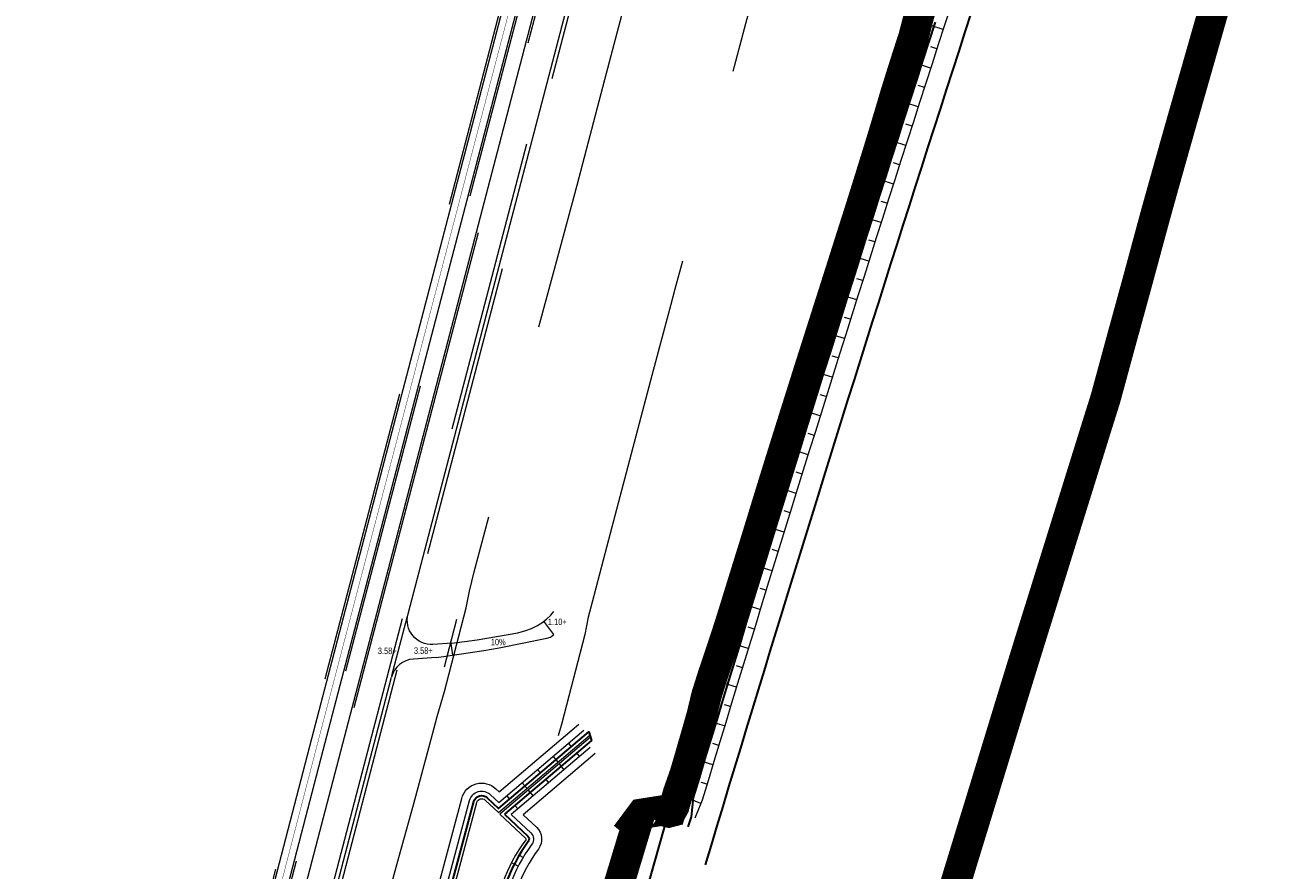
# Model space of a CAD drawing. Header units: metres. Extents: x 102313 to 104557, y 415820 to 422103.
# Tile 5 of 256: x 102870 to 103176, y 416966 to 417175. Entities that reach past the tile are written whole.
import ezdxf

# ---------------------------------------------------------------- set-up
doc = ezdxf.new("R2010")
doc.units = ezdxf.units.M
doc.header["$MEASUREMENT"] = 0
for name, pattern in [('DGN Style 2', [121.043411, 72.626047, -48.417365]), ('DGN Style 3', [169.460776, 121.043411, -48.417365]), ('KG-GV', [42, 12, -6, 0, -6, 12, -6]), ('VW-1-3_STREEP', [40, 10, -30])]:
    doc.linetypes.add(name, pattern=pattern)
for name, color, linetype, lineweight in [('00--Markering', 4, 'DGN Style 2', 0), ('00-Beschermingszone binnenzijde', 41, 'Continuous', 0), ('00-Exploitatie-BPGrens', 7, 'Continuous', 40), ('00-Fietspad', 6, 'Continuous', 0), ('00-Maaiveldhoogten', 7, 'Continuous', 0), ('00-Rijweg', 2, 'Continuous', 0), ('00-Taludlijn', 3, 'DGN Style 2', 0), ('N-WE-GW-GRONDWERKLIJN-G', 90, 'Continuous', 53), ('N-WE-GW-TALUDARCERING-G', 90, 'Continuous', 13), ('N-WE-GW-WATERGANG-G', 90, 'Continuous', 0), ('N-WE-GW-WATERGANG_WATERLIJN-G', 130, 'Continuous', 30), ('N-WE-KG-GRONDVERWERVING-G', 130, 'KG-GV', 30), ('N-WE-VH-KANTVERHARDING-GD', 6, 'Continuous', 30), ('N-WE-VW-MARKERING_LANGS_STREEP_13-G', 7, 'VW-1-3_STREEP', 0)]:
    doc.layers.add(name, color=color, linetype=linetype, lineweight=lineweight)
doc.layers.add('N-WE-KG-GRONDVERWERVING-G2', color=30, linetype='KG-GV', lineweight=30, plot=False)
doc.styles.add('Style-WORKING', font='WORKING.shx')

msp = doc.modelspace()

# ---------------------------------------------------------------- linework, layer by layer
at = {"layer": '00--Markering'}
msp.add_line((102913.669, 416840.84), (103256.928, 418152.187), dxfattribs=at)
at = {"layer": '00--Markering', "linetype": 'DGN Style 3'}
for p, q in [((102907.864, 416842.36), (103072.684, 417472.018)), ((102960.068, 417014.149), (102963.91, 417028.827))]:
    msp.add_line(p, q, dxfattribs=at)
at = {"layer": '00-Beschermingszone binnenzijde', "linetype": 'DGN Style 3', "flags": 128}
msp.add_lwpolyline([(102869.526, 416622.546), (102871.762, 416630.43), (102878.111, 416655.387), (102883.303, 416674.925), (102884.995, 416681.506), (102886.506, 416689.31), (102890.425, 416702.981), (102891.752, 416708.372), (102892.869, 416711.85), (102894.174, 416717.353), (102894.758, 416721.073), (102894.901, 416721.52), (102895.198, 416721.969), (102906.565, 416719.27), (102922.837, 416787.795), (102920.82, 416788.274), (102923.428, 416798.654), (102926.723, 416837.88), (102931.207, 416855.333), (102935.266, 416870.641), (102942.715, 416897.883), (102947.684, 416916.685), (102952.14, 416933.873), (102961.345, 416967.795), (102965.37, 416982.309), (102970.093, 416999.739), (102971.276, 417004.105), (102973.012, 417010.265), (102978.413, 417030.865), (102979.186, 417034.966), (102980.378, 417039.77), (102984.125, 417053.775), (102994.853, 417094.596), (102999.9, 417113.516), (103000.965, 417117.406), (103005.797, 417135.078), (103012.621, 417161.187), (103023.478, 417202.203), (103028.836, 417223.381), (103037.951, 417258.123), (103045.746, 417287.483), (103048.604, 417297.356), (103053.198, 417315.189), (103064.385, 417357.639), (103068.788, 417374.88), (103075.547, 417401.001), (103079.193, 417414.907), (103081.959, 417425.468), (103083.512, 417431.756), (103083.839, 417433.433), (103084.487, 417437.628), (103084.32, 417438.964), (103087.267, 417444.881), (103089.234, 417453.663), (103099.681, 417497.087), (103099.902, 417497.706), (103101.105, 417500), (103105.895, 417509.139), (103107.988, 417529.287), (103107.901, 417529.496), (103115.796, 417558.015), (103120.05, 417572.924), (103122.072, 417581.287), (103123.794, 417588.543), (103133.088, 417586.25), (103152.868, 417581.128), (103151.246, 417574.297), (103149.066, 417565.28), (103144.677, 417549.897), (103137.656, 417524.534), (103135.139, 417500.312), (103128.066, 417486.817), (103118.457, 417446.875), (103115.745, 417434.768), (103113.797, 417430.856), (103113.397, 417428.268), (103112.814, 417425.281), (103111.034, 417418.072), (103108.212, 417407.297), (103104.578, 417393.438), (103097.843, 417367.411), (103093.424, 417350.105), (103082.228, 417307.624), (103077.544, 417289.442), (103074.656, 417279.462), (103066.958, 417250.467), (103057.888, 417215.896), (103052.521, 417194.686), (103041.634, 417153.555), (103034.779, 417127.328), (103029.901, 417109.49), (103028.862, 417105.691), (103023.853, 417086.917), (103013.123, 417046.086), (103009.43, 417032.282), (103008.509, 417028.568), (103007.698, 417024.271), (103001.961, 417002.392), (103000.193, 416996.115), (102999.049, 416991.893), (102994.303, 416974.377), (102990.276, 416959.858), (102981.137, 416926.18), (102976.707, 416909.088), (102971.686, 416890.094), (102964.234, 416862.84), (102960.234, 416847.756), (102956.406, 416832.857), (102954.578, 416811.092), (102958.957, 416810.052), (102928.822, 416683.15), (102916.769, 416686.013), (102915.708, 416682.312), (102914.276, 416674.914), (102912.328, 416667.337), (102907.146, 416647.836), (102901.131, 416624.194), (102913.215, 416621.029), (102911.154, 416613.16), (102911.151, 416613.161), (102881.861, 416619.725), (102869.526, 416622.546)], close=True, dxfattribs=at)
at = {"layer": '00-Exploitatie-BPGrens', "ltscale": 2, "const_width": 3, "flags": 128}
msp.add_lwpolyline([(103090.001, 417176.545), (103088.75, 417171.716), (103087.212, 417166.978), (103085.688, 417162.2), (103084.2, 417157.405), (103082.778, 417152.597), (103081.332, 417147.806), (103079.869, 417143.019), (103078.383, 417138.238), (103076.897, 417133.457), (103075.393, 417128.683), (103073.871, 417123.913), (103072.352, 417119.139), (103070.837, 417114.364), (103069.319, 417109.592), (103067.796, 417104.821), (103066.276, 417100.048), (103064.753, 417095.277), (103063.231, 417090.504), (103061.721, 417085.727), (103060.214, 417080.949), (103058.711, 417076.17), (103057.21, 417071.391), (103055.712, 417066.61), (103054.227, 417061.823), (103052.752, 417057.035), (103051.283, 417052.246), (103049.812, 417047.46), (103048.328, 417042.678), (103046.843, 417037.894), (103045.363, 417033.108), (103043.887, 417028.326), (103042.363, 417023.568), (103040.769, 417018.825), (103039.173, 417014.065), (103037.652, 417009.245), (103036.483, 417004.352), (103035.106, 416999.559), (103033.725, 416994.746), (103032.314, 416989.934), (103030.643, 416985.197), (103029.718, 416981.909), (103028.961, 416980.568), (103028.377, 416980.416), (103027.524, 416980.638), (103026.671, 416980.861), (103021.721, 416980.081), (103019.985, 416977.746), (103020.475, 416977.346), (103013.8, 416955.232)], dxfattribs=at)
at = {"layer": '00-Fietspad', "flags": 128}
for points in [[(103236.741, 418115.841), (103243.562, 418141.167), (103239.018, 418137.753), (103219.73, 418066.136), (103197.727, 417982.128), (103138.115, 417754.724), (103106.887, 417635.595), (103090.422, 417572.604), (102939.722, 416996.674), (102922.067, 416928.651), (102876.742, 416755.326)], [(102887.137, 416781.242), (102925.454, 416927.769), (102943.109, 416995.791), (103068.175, 417473.754)]]:
    msp.add_lwpolyline(points, dxfattribs=at)
at = {"layer": '00-Rijweg'}
for p, q in [((102907.381, 416842.486), (103072.287, 417472.474)), ((102964.048, 417029.353), (103077.868, 417464.18)), ((102974.855, 417022.117), (102970.204, 417021.844)), ((102974.855, 417022.117), (102974.597, 417022.102)), ((102970.987, 417018.61), (102965.386, 417018.246)), ((102970.987, 417018.61), (102972.834, 417018.832)), ((102972.834, 417018.832), (102975.035, 417019.174)), ((102914.636, 416840.587), (102959.971, 417013.778))]:
    msp.add_line(p, q, dxfattribs=at)
at = {"layer": '00-Rijweg', "linetype": 'DGN Style 2'}
for p, q in [((102973.039, 417016.315), (102976.112, 417028.055)), ((103000, 417024.317), (102997.574, 417027.548)), ((102974.579, 417022.1), (102975.035, 417019.174)), ((102970.987, 417018.61), (102972.834, 417018.832))]:
    msp.add_line(p, q, dxfattribs=at)
at = {"layer": '00-Rijweg', "flags": 128}
for points in [[(102974.855, 417022.117), (102981.083, 417023.015), (102991.097, 417024.683), (102993.126, 417025.29), (102994.505, 417025.766), (102995.824, 417026.389), (102997.067, 417027.153), (102998.219, 417028.049), (102999.266, 417029.065), (103000, 417029.938)], [(102975.035, 417019.174), (102982.787, 417020.381), (102986.513, 417021.004), (102998.289, 417023.37), (102999.183, 417023.601), (103000, 417024.317)]]:
    msp.add_lwpolyline(points, dxfattribs=at)
at = {"layer": '00-Rijweg', "extrusion": (0, 0, -1)}
msp.add_arc((-102969.852, 417027.834), 6, 266.6418, 14.66838, dxfattribs=at)
at = {"layer": '00-Rijweg'}
msp.add_arc((102965.775, 417012.259), 6, 93.71872, 165.33133, dxfattribs=at)
at = {"layer": '00-Taludlijn'}
for p, q in [((103079.285, 417465.74), (102964.414, 417027.334)), ((102961.305, 417015.467), (102915.868, 416842.057))]:
    msp.add_line(p, q, dxfattribs=at)
at = {"layer": '00-Taludlijn', "flags": 128}
for points in [[(103238.369, 418137.264), (103219.247, 418066.264), (103197.243, 417982.255), (103137.631, 417754.851), (103106.403, 417635.721), (103089.938, 417572.73), (102939.239, 416996.8), (102921.583, 416928.777), (102876.258, 416755.452)], [(102887.62, 416781.115), (102925.938, 416927.643), (102943.593, 416995.665), (103068.782, 417474.1)]]:
    msp.add_lwpolyline(points, dxfattribs=at)
at = {"layer": 'N-WE-GW-GRONDWERKLIJN-G', "flags": 128}
msp.add_lwpolyline([(103098.29, 416963.689), (103099.745, 416968.453), (103101.206, 416973.22), (103102.672, 416977.992), (103104.139, 416982.769), (103105.606, 416987.552), (103106.237, 416989.611), (103107.072, 416992.338), (103108.534, 416997.12), (103109.994, 417001.897), (103111.453, 417006.669), (103112.915, 417011.434), (103114.379, 417016.193), (103115.243, 417018.989), (103115.849, 417020.946), (103117.328, 417025.701), (103118.814, 417030.463), (103120.303, 417035.232), (103121.795, 417040.009), (103122.163, 417041.192), (103123.283, 417044.786), (103124.77, 417049.561), (103126.256, 417054.333), (103127.279, 417057.618), (103127.743, 417059.106), (103129.229, 417063.879), (103130.714, 417068.647), (103132.2, 417073.41), (103133.168, 417076.507), (103133.689, 417078.17), (103135.18, 417082.931), (103136.486, 417087.748), (103137.794, 417092.561), (103138.266, 417094.294), (103139.105, 417097.367), (103140.426, 417102.182), (103141.753, 417107.013), (103142.856, 417111.044), (103143.08, 417111.862), (103144.395, 417116.712), (103145.696, 417121.532), (103146.996, 417126.319), (103147.71, 417128.923), (103148.308, 417131.083), (103149.643, 417135.86), (103150.992, 417140.65), (103152.084, 417144.516), (103152.349, 417145.451), (103153.708, 417150.246), (103155.074, 417155.044), (103156.446, 417159.847), (103157.775, 417164.5), (103157.82, 417164.656), (103159.193, 417169.458), (103160.571, 417174.264), (103161.95, 417179.074)], dxfattribs=at)
at = {"layer": 'N-WE-GW-TALUDARCERING-G', "ltscale": 5}
for p, q in [((102992.424, 416969.31), (102991.703, 416969.679)), ((102991.213, 416967.121), (102989.566, 416967.965))]:
    msp.add_line(p, q, dxfattribs=at)
at = {"layer": 'N-WE-GW-TALUDARCERING-G', "flags": 128}
for points in [[(103096.037, 417173.475), (103092.999, 417174.458)], [(103089.404, 417170.493), (103090.214, 417170.23)], [(103094.498, 417168.717), (103092.98, 417169.208)], [(103087.865, 417165.736), (103089.493, 417165.217)], [(103092.962, 417163.959), (103089.928, 417164.938)], [(103086.353, 417160.97), (103087.159, 417160.72)], [(103091.429, 417159.2), (103089.913, 417159.688)], [(103084.884, 417156.191), (103086.443, 417155.73)], [(103089.897, 417154.441), (103086.867, 417155.414)], [(103083.461, 417151.397), (103084.187, 417151.178)], [(103088.368, 417149.68), (103086.854, 417150.166)], [(103082.013, 417146.612), (103083.388, 417146.191)], [(103086.842, 417144.919), (103083.816, 417145.888)], [(103080.547, 417141.831), (103081.206, 417141.627)], [(103085.318, 417140.157), (103083.806, 417140.64)], [(103079.063, 417137.057), (103080.345, 417136.658)], [(103083.796, 417135.394), (103080.774, 417136.358)], [(103077.576, 417132.283), (103078.201, 417132.086)], [(103082.276, 417130.63), (103080.767, 417131.111)], [(103076.07, 417127.515), (103077.311, 417127.119)], [(103080.759, 417125.866), (103077.743, 417126.825)], [(103074.55, 417122.752), (103075.175, 417122.553)], [(103079.245, 417121.101), (103077.738, 417121.579)], [(103073.035, 417117.987), (103074.291, 417117.588)], [(103077.732, 417116.335), (103074.721, 417117.29)], [(103071.523, 417113.221), (103072.153, 417113.02)], [(103076.223, 417111.569), (103074.718, 417112.045)], [(103070.006, 417108.457), (103071.279, 417108.05)], [(103074.715, 417106.801), (103071.709, 417107.751)], [(103068.486, 417103.693), (103069.132, 417103.487)], [(103073.21, 417102.033), (103071.708, 417102.507)], [(103066.968, 417098.929), (103068.277, 417098.511)], [(103071.707, 417097.264), (103068.706, 417098.209)], [(103065.448, 417094.166), (103066.114, 417093.954)], [(103070.207, 417092.495), (103068.708, 417092.966)], [(103063.931, 417089.401), (103065.286, 417088.973)], [(103068.709, 417087.725), (103065.713, 417088.664)], [(103062.424, 417084.634), (103063.109, 417084.418)], [(103067.213, 417082.954), (103065.717, 417083.422)], [(103060.921, 417079.865), (103062.305, 417079.43)], [(103065.72, 417078.182), (103062.731, 417079.116)], [(103059.421, 417075.095), (103060.119, 417074.876)], [(103064.229, 417073.409), (103062.736, 417073.875)], [(103057.924, 417070.325), (103059.333, 417069.883)], [(103062.74, 417068.636), (103059.757, 417069.565)], [(103056.431, 417065.553), (103057.141, 417065.333)], [(103061.254, 417063.862), (103059.764, 417064.325)], [(103054.951, 417060.777), (103056.372, 417060.339)], [(103059.771, 417059.087), (103056.794, 417060.011)], [(103053.48, 417055.999), (103054.187, 417055.781)], [(103058.289, 417054.311), (103056.803, 417054.772)], [(103052.013, 417051.218), (103053.42, 417050.786)], [(103056.81, 417049.535), (103053.84, 417050.454)], [(103050.542, 417046.44), (103051.244, 417046.222)], [(103055.334, 417044.758), (103053.851, 417045.216)], [(103049.06, 417041.664), (103050.475, 417041.225)], [(103053.86, 417039.98), (103050.897, 417040.893)], [(103047.579, 417036.889), (103048.293, 417036.668)], [(103052.388, 417035.202), (103050.908, 417035.657)], [(103046.102, 417032.112), (103047.543, 417031.667)], [(103050.919, 417030.423), (103047.962, 417031.33)], [(103044.62, 417027.337), (103045.348, 417027.104)], [(103049.452, 417025.643), (103047.975, 417026.095)], [(103043.085, 417022.578), (103044.608, 417022.066)], [(103047.987, 417020.862), (103045.038, 417021.764)], [(103041.493, 417017.838), (103042.321, 417017.561)], [(103046.525, 417016.081), (103045.052, 417016.53)], [(103039.916, 417013.094), (103041.703, 417012.53)], [(103045.065, 417011.299), (103042.124, 417012.195)], [(103038.457, 417008.313), (103039.373, 417008.094)], [(103043.607, 417006.516), (103042.139, 417006.963)], [(103037.267, 417003.457), (103038.815, 417003.013)], [(103042.152, 417001.732), (103039.219, 417002.623)], [(103003.67, 416997.409), (103004.16, 416996.843)], [(103035.886, 416998.652), (103036.626, 416998.439)], [(103040.7, 416996.948), (103039.235, 416997.392)], [(102999.809, 416994.23), (103001.037, 416992.814)], [(103006.359, 416994.246), (103005.881, 416994.821)], [(103034.503, 416993.847), (103035.918, 416993.432)], [(103039.249, 416992.163), (103036.324, 416993.048)], [(102996.005, 416990.988), (102996.604, 416990.282)], [(103002.591, 416990.956), (103001.396, 416992.399)], [(102992.198, 416987.744), (102993.408, 416986.344)], [(102998.772, 416987.732), (102998.173, 416988.439)], [(103033.733, 416988.738), (103033.037, 416988.984)], [(103037.802, 416987.377), (103036.341, 416987.818)], [(102988.392, 416984.501), (102989.035, 416983.758)], [(102994.949, 416984.506), (102993.766, 416985.929)], [(103036.282, 416982.616), (103033.517, 416983.73)], [(102991.128, 416981.281), (102990.5, 416982.038)]]:
    msp.add_lwpolyline(points, dxfattribs=at)
at = {"layer": 'N-WE-GW-WATERGANG-G', "flags": 128}
for points in [[(103097.925, 417179.303), (103096.382, 417174.541), (103094.841, 417169.778), (103093.302, 417165.014), (103091.766, 417160.249), (103090.232, 417155.483), (103088.701, 417150.717), (103087.172, 417145.95), (103085.645, 417141.182), (103084.121, 417136.414), (103082.599, 417131.644), (103081.08, 417126.874), (103079.563, 417122.103), (103078.048, 417117.332), (103076.536, 417112.559), (103075.026, 417107.786), (103073.518, 417103.012), (103072.013, 417098.238), (103070.511, 417093.462), (103069.01, 417088.686), (103067.512, 417083.909), (103066.017, 417079.132), (103064.524, 417074.353), (103063.033, 417069.574), (103061.544, 417064.794), (103060.058, 417060.014), (103058.575, 417055.232), (103057.093, 417050.45), (103055.615, 417045.667), (103054.138, 417040.884), (103052.664, 417036.1), (103051.192, 417031.315), (103049.723, 417026.529), (103048.256, 417021.742), (103046.792, 417016.955), (103045.33, 417012.167), (103043.87, 417007.378), (103042.413, 417002.589), (103040.958, 416997.799), (103039.505, 416993.008), (103038.055, 416988.216), (103036.607, 416983.424), (103036.282, 416982.616), (103034.832, 416979.018)], [(103092.868, 417175.679), (103091.329, 417170.913), (103089.792, 417166.146), (103088.258, 417161.379), (103086.726, 417156.611), (103085.197, 417151.842), (103083.67, 417147.072), (103082.145, 417142.302), (103080.623, 417137.531), (103079.104, 417132.759), (103077.586, 417127.986), (103076.072, 417123.213), (103074.56, 417118.438), (103073.05, 417113.663), (103071.542, 417108.887), (103070.038, 417104.111), (103068.535, 417099.333), (103067.035, 417094.555), (103065.537, 417089.776), (103064.042, 417084.997), (103062.55, 417080.216), (103061.059, 417075.435), (103059.572, 417070.653), (103058.086, 417065.87), (103056.604, 417061.087), (103055.123, 417056.302), (103053.645, 417051.517), (103052.17, 417046.732), (103050.697, 417041.945), (103049.226, 417037.158), (103047.758, 417032.37), (103046.292, 417027.581), (103044.829, 417022.792), (103043.368, 417018.001), (103041.91, 417013.21), (103040.454, 417008.419), (103039, 417003.626), (103037.549, 416998.833), (103036.101, 416994.039), (103034.655, 416989.244), (103033.211, 416984.449), (103031.118, 416977.482)], [(103093.343, 417175.525), (103091.804, 417170.759), (103090.268, 417165.993), (103088.734, 417161.226), (103087.202, 417156.458), (103085.673, 417151.689), (103084.146, 417146.92), (103082.621, 417142.15), (103081.099, 417137.379), (103079.58, 417132.607), (103078.063, 417127.834), (103076.548, 417123.061), (103075.036, 417118.287), (103073.526, 417113.512), (103072.019, 417108.737), (103070.514, 417103.96), (103069.012, 417099.183), (103067.512, 417094.405), (103066.015, 417089.626), (103064.52, 417084.847), (103063.027, 417080.067), (103061.537, 417075.286), (103060.049, 417070.504), (103058.564, 417065.722), (103057.081, 417060.938), (103055.601, 417056.154), (103054.123, 417051.37), (103052.647, 417046.584), (103051.174, 417041.798), (103049.704, 417037.011), (103048.236, 417032.223), (103046.77, 417027.435), (103045.307, 417022.645), (103043.846, 417017.855), (103042.388, 417013.064), (103040.932, 417008.273), (103039.479, 417003.481), (103038.028, 416998.688), (103036.579, 416993.894), (103035.133, 416989.1), (103033.69, 416984.304), (103031.593, 416977.326)], [(103090.969, 417176.293), (103089.71, 417171.436), (103088.164, 417166.672), (103086.642, 417161.9), (103085.157, 417157.115), (103083.737, 417152.311), (103082.289, 417147.515), (103080.825, 417142.724), (103079.337, 417137.941), (103077.851, 417133.158), (103076.346, 417128.381), (103074.823, 417123.609), (103073.305, 417118.836), (103071.79, 417114.062), (103070.271, 417109.289), (103068.749, 417104.517), (103067.228, 417099.745), (103065.705, 417094.973), (103064.184, 417090.201), (103062.674, 417085.425), (103061.168, 417080.648), (103059.665, 417075.87), (103058.164, 417071.092), (103056.666, 417066.312), (103055.183, 417061.528), (103053.707, 417056.741), (103052.239, 417051.953), (103050.767, 417047.165), (103049.283, 417042.381), (103047.798, 417037.597), (103046.318, 417032.812), (103044.841, 417028.026), (103043.313, 417023.256), (103041.717, 417018.506), (103040.124, 417013.755), (103038.616, 417008.978), (103037.45, 417004.097), (103036.067, 416999.283), (103034.686, 416994.468), (103034.503, 416993.847), (103033.276, 416989.661), (103031.606, 416984.926)], [(103026.419, 416979.893), (103028.376, 416979.383), (103029.623, 416979.706), (103030.648, 416981.522), (103031.606, 416984.926)]]:
    msp.add_lwpolyline(points, dxfattribs=at)
for points in [[(102942.257, 416852.779), (102977.287, 416983.867, -0.5684227), (102985.719, 416986.255), (102986.49, 416985.526), (103006.144, 417002.193)], [(102943.849, 416850.987), (102979.219, 416983.351, -0.5684227), (102984.344, 416984.802), (102986.416, 416982.842), (103007.437, 417000.667)], [(102945.316, 416849.31), (102981.006, 416982.873, -0.5684227), (102983.073, 416983.459), (102986.349, 416980.359), (103008.894, 416999.477)], [(103009.048, 416998.951), (102986.714, 416980.013), (102993.075, 416973.993, -0.3794893), (102993.104, 416973.663, 0.149659), (102985.111, 416951.119, -0.1265146)], [(103008.939, 416996.433), (102989.485, 416979.937), (102994.347, 416975.337, -0.3794893), (102994.591, 416972.561, 0.149659), (102986.96, 416951.038, -0.1265146)], [(103010.232, 416994.908), (102992.481, 416979.856), (102995.722, 416976.789, -0.3794893), (102996.197, 416971.37, 0.149659), (102988.958, 416950.951, -0.1265146)]]:
    msp.add_lwpolyline(points, format="xyb", dxfattribs=at)
at = {"layer": 'N-WE-GW-WATERGANG_WATERLIJN-G', "flags": 128}
for points in [[(103092.154, 417175.91), (103090.615, 417171.144), (103089.078, 417166.377), (103087.544, 417161.609), (103086.012, 417156.841), (103084.482, 417152.071), (103082.955, 417147.301), (103081.431, 417142.531), (103079.909, 417137.759), (103078.389, 417132.987), (103076.872, 417128.214), (103075.357, 417123.44), (103073.845, 417118.665), (103072.335, 417113.89), (103070.827, 417109.113), (103069.322, 417104.336), (103067.82, 417099.559), (103066.32, 417094.78), (103064.822, 417090.001), (103063.327, 417085.221), (103061.834, 417080.44), (103060.344, 417075.658), (103058.856, 417070.876), (103057.37, 417066.093), (103055.887, 417061.309), (103054.407, 417056.525), (103052.929, 417051.739), (103051.453, 417046.953), (103049.98, 417042.166), (103048.509, 417037.379), (103047.041, 417032.59), (103045.575, 417027.801), (103044.112, 417023.011), (103042.651, 417018.221), (103041.192, 417013.429), (103039.736, 417008.637), (103038.283, 417003.844), (103036.832, 416999.051), (103035.383, 416994.256), (103033.937, 416989.461), (103032.493, 416984.665), (103031.13, 416980.13)], [(103094.057, 417175.294), (103092.518, 417170.528), (103090.981, 417165.763), (103089.447, 417160.996), (103087.916, 417156.228), (103086.387, 417151.46), (103084.86, 417146.691), (103083.336, 417141.921), (103081.814, 417137.151), (103080.295, 417132.379), (103078.778, 417127.607), (103077.263, 417122.834), (103075.751, 417118.06), (103074.241, 417113.286), (103072.734, 417108.511), (103071.23, 417103.735), (103069.727, 417098.958), (103068.228, 417094.18), (103066.73, 417089.402), (103065.235, 417084.623), (103063.743, 417079.843), (103062.253, 417075.062), (103060.765, 417070.281), (103059.28, 417065.499), (103057.797, 417060.716), (103056.317, 417055.932), (103054.839, 417051.148), (103053.364, 417046.363), (103051.891, 417041.577), (103050.421, 417036.79), (103048.953, 417032.003), (103047.487, 417027.215), (103046.024, 417022.426), (103044.563, 417017.636), (103043.105, 417012.846), (103041.65, 417008.054), (103040.196, 417003.263), (103038.745, 416998.47), (103037.297, 416993.677), (103035.851, 416988.882), (103034.408, 416984.088), (103033.863, 416979.309)], [(103031.13, 416980.13), (103030.898, 416979.382), (103030.663, 416978.872), (103030.364, 416978.502), (103029.676, 416978.227), (103029.03, 416978.168), (103027.443, 416978.707), (103025.006, 416979.889)]]:
    msp.add_lwpolyline(points, dxfattribs=at)
at = {"layer": 'N-WE-GW-WATERGANG_WATERLIJN-G', "ltscale": 5, "flags": 128}
for points in [[(102944.721, 416849.99), (102980.281, 416983.067, -0.5684227), (102983.588, 416984.003), (102986.376, 416981.365), (103008.665, 417000.265), (103009.277, 416998.163), (102987.838, 416979.982)], [(102987.838, 416979.982), (102993.591, 416974.538, -0.3794893), (102993.707, 416973.216, 0.149659), (102985.861, 416951.086, -0.1265146)]]:
    msp.add_lwpolyline(points, format="xyb", dxfattribs=at)
for points in [[(103031.13, 416980.13), (103030.898, 416979.382), (103030.663, 416978.872), (103030.364, 416978.502), (103029.676, 416978.227), (103029.03, 416978.168)], [(103033.863, 416979.309), (103033.081, 416976.836)]]:
    msp.add_lwpolyline(points, dxfattribs=at)
at = {"layer": 'N-WE-KG-GRONDVERWERVING-G', "linetype": 'Continuous', "lineweight": 0, "ltscale": 5, "const_width": 7.5, "flags": 128}
for points in [[(103091.278, 417181.427), (103090.001, 417176.545), (103088.75, 417171.716), (103087.212, 417166.978), (103085.688, 417162.2), (103084.2, 417157.405), (103082.778, 417152.597), (103081.332, 417147.806), (103079.869, 417143.019), (103078.383, 417138.238), (103076.897, 417133.457), (103075.393, 417128.683), (103073.871, 417123.913), (103072.352, 417119.139), (103070.837, 417114.364), (103069.319, 417109.592), (103067.796, 417104.821), (103066.276, 417100.048), (103064.753, 417095.277), (103063.231, 417090.504), (103061.721, 417085.727), (103060.214, 417080.949), (103058.711, 417076.17), (103057.21, 417071.391), (103055.712, 417066.61), (103054.227, 417061.823), (103052.752, 417057.035), (103051.283, 417052.246), (103049.812, 417047.46), (103048.328, 417042.678), (103046.843, 417037.894), (103045.363, 417033.108), (103043.887, 417028.326), (103042.363, 417023.568), (103040.769, 417018.825), (103039.173, 417014.065), (103037.652, 417009.245), (103036.483, 417004.352), (103035.106, 416999.559), (103033.725, 416994.746), (103032.314, 416989.934), (103030.643, 416985.197), (103029.718, 416981.909), (103028.961, 416980.568), (103028.377, 416980.416), (103027.524, 416980.638), (103026.671, 416980.861), (103021.721, 416980.081), (103019.985, 416977.746), (103020.475, 416977.346), (103013.8, 416955.232)], [(103097.799, 416958.638), (103099.246, 416963.397), (103100.702, 416968.16), (103102.163, 416972.927), (103103.627, 416977.699), (103105.095, 416982.476), (103106.562, 416987.258), (103107.193, 416989.318), (103108.028, 416992.045), (103109.49, 416996.827), (103110.95, 417001.605), (103112.41, 417006.376), (103113.871, 417011.141), (103115.335, 417015.899), (103116.199, 417018.694), (103116.805, 417020.649), (103118.283, 417025.404), (103119.768, 417030.165), (103121.258, 417034.933), (103122.749, 417039.711), (103123.118, 417040.894), (103124.238, 417044.489), (103125.724, 417049.263), (103127.211, 417054.036), (103128.234, 417057.32), (103128.697, 417058.809), (103130.184, 417063.582), (103131.669, 417068.35), (103133.155, 417073.113), (103134.123, 417076.209), (103134.643, 417077.872), (103136.141, 417082.651), (103137.451, 417087.486), (103138.759, 417092.299), (103139.23, 417094.031), (103140.069, 417097.103), (103141.39, 417101.918), (103142.717, 417106.748), (103143.821, 417110.78), (103144.045, 417111.599), (103145.36, 417116.451), (103146.661, 417121.271), (103147.96, 417126.056), (103148.674, 417128.658), (103149.272, 417130.815), (103150.606, 417135.59), (103151.955, 417140.379), (103153.047, 417144.244), (103153.311, 417145.18), (103154.67, 417149.972), (103156.036, 417154.77), (103157.407, 417159.573), (103158.737, 417164.225), (103158.781, 417164.381), (103160.155, 417169.183), (103161.532, 417173.989), (103162.906, 417178.78)]]:
    msp.add_lwpolyline(points, dxfattribs=at)
at = {"layer": 'N-WE-KG-GRONDVERWERVING-G2', "linetype": 'Continuous', "flags": 128}
msp.add_lwpolyline([(103028.289, 416980.439), (103023.673, 416964.2), (103019.719, 416951.283), (103015.508, 416938.392), (103007.623, 416914.722), (103003.486, 416902.956), (102998.219, 416886.965), (102988.918, 416858.949), (102978.832, 416828.068), (102970.059, 416801.457), (102962.603, 416775.058), (102961.327, 416770.282)], dxfattribs=at)
at = {"layer": 'N-WE-VH-KANTVERHARDING-GD', "flags": 128}
msp.add_lwpolyline([(103102.966, 417177.668), (103101.424, 417172.908), (103099.884, 417168.148), (103098.346, 417163.386), (103096.811, 417158.624), (103095.278, 417153.861), (103093.747, 417149.097), (103092.219, 417144.333), (103090.693, 417139.567), (103089.17, 417134.801), (103087.649, 417130.034), (103086.13, 417125.267), (103084.614, 417120.499), (103083.1, 417115.729), (103081.589, 417110.96), (103080.08, 417106.189), (103078.573, 417101.418), (103077.069, 417096.646), (103075.567, 417091.873), (103074.067, 417087.099), (103072.57, 417082.325), (103071.075, 417077.55), (103069.583, 417072.774), (103068.093, 417067.997), (103066.605, 417063.22), (103065.12, 417058.442), (103063.637, 417053.663), (103062.156, 417048.883), (103060.678, 417044.103), (103059.203, 417039.322), (103057.729, 417034.54), (103056.259, 417029.758), (103054.79, 417024.974), (103053.324, 417020.191), (103051.86, 417015.406), (103050.399, 417010.62), (103048.94, 417005.834), (103047.483, 417001.047), (103046.029, 416996.26), (103044.578, 416991.471), (103043.128, 416986.682), (103041.681, 416981.892), (103040.237, 416977.102), (103038.794, 416972.311), (103037.355, 416967.519)], dxfattribs=at)
at = {"layer": 'N-WE-VW-MARKERING_LANGS_STREEP_13-G', "ltscale": 0.1, "const_width": 0.1, "flags": 128}
for points in [[(103092.115, 417572.161), (102941.416, 416996.233)], [(102941.416, 416996.233), (102923.761, 416928.21)]]:
    msp.add_lwpolyline(points, dxfattribs=at)

# ---------------------------------------------------------------- texts
at = {"layer": '00-Maaiveldhoogten', "style": 'Style-WORKING', "width": 0.75}
for s, p in [('1.10+', (102998.556, 417026.615)), ('10%', (102984.463, 417021.626)), ('3.58+', (102956.6, 417019.454)), ('3.58+', (102965.506, 417019.516))]:
    msp.add_text(s, height=1.6, rotation=0.01846, dxfattribs=at).set_placement(p)

doc.saveas('drawing.dxf')
